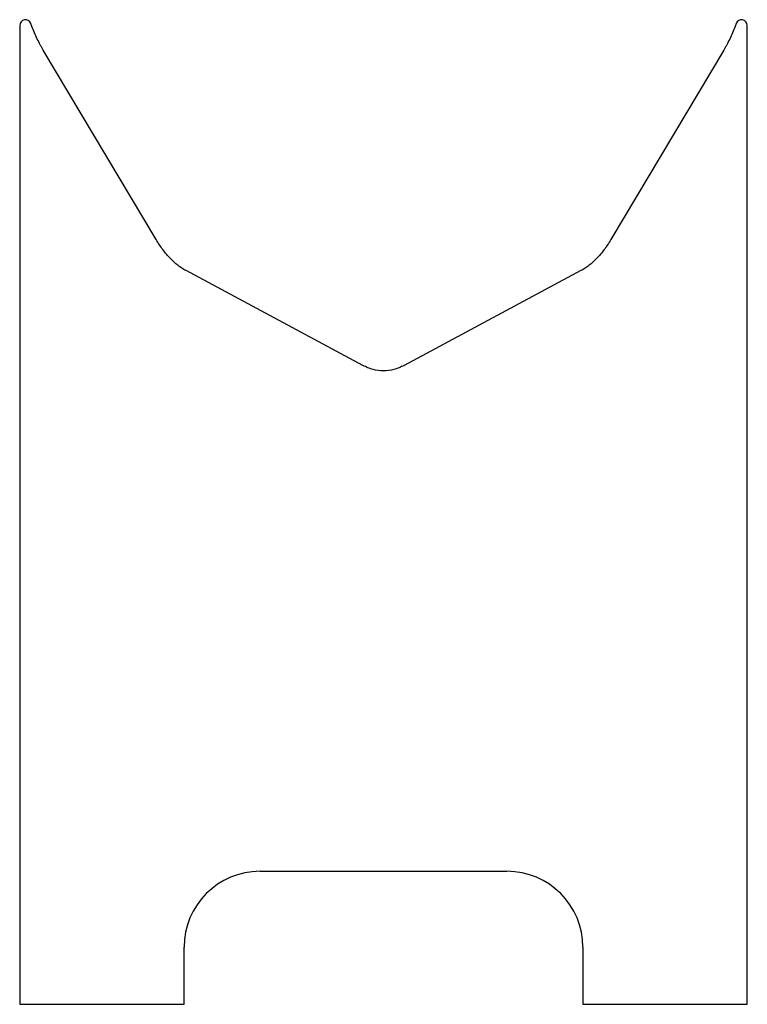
# Model space of a CAD drawing. Header units: millimetres. Extents: x 0 to 383, y 0 to 519.
import ezdxf

# ---------------------------------------------------------------- set-up
doc = ezdxf.new("R2010")
doc.units = ezdxf.units.MM
doc.linetypes.add('SLD-Sürekli', pattern=[0])

msp = doc.modelspace()

# ---------------------------------------------------------------- linework, layer by layer
at = {"color": 7, "linetype": 'SLD-Sürekli', "lineweight": 25}
for p, q in [((0.4, 515.68), (0.4, 0.4)), ((383.4, 0.4), (383.4, 515.68)), ((72.2, 402.97), (12.83, 502.61)), ((370.97, 502.61), (311.6, 402.97)), ((181.07, 336.7), (87.95, 386.61)), ((295.85, 386.61), (202.73, 336.7)), ((126.9, 70.4), (256.9, 70.4)), ((86.9, 0.4), (86.9, 30.4)), ((296.9, 30.4), (296.9, 0.4)), ((0.4, 0.4), (86.9, 0.4)), ((296.9, 0.4), (383.4, 0.4))]:
    msp.add_line(p, q, dxfattribs=at)
for centre, radius, start, end in [((3.4, 515.68), 3, 20.1532, 180), ((380.4, 515.68), 3, 0, 159.8468), ((126.9, 30.4), 40, 90, 180), ((256.9, 30.4), 40, 0, 90)]:
    msp.add_arc(centre, radius, start, end, dxfattribs=at)
for points, knots in [([(12.83, 502.61), (12.55, 503.07), (12.01, 504), (10.95, 505.94), (9.66, 508.48), (8.18, 511.73), (7.04, 514.5), (6.41, 516.2), (6.22, 516.72)], [0, 0, 0, 0, 0.03125, 0.0625, 0.125, 0.1875, 0.25, 0.2772492, 0.2772492, 0.2772492, 0.2772492]), ([(377.58, 516.72), (377.39, 516.2), (376.76, 514.5), (375.62, 511.73), (374.14, 508.48), (372.85, 505.94), (371.79, 504), (371.25, 503.07), (370.97, 502.61)], [0.7227508, 0.7227508, 0.7227508, 0.7227508, 0.75, 0.8125, 0.875, 0.9375, 0.96875, 1, 1, 1, 1]), ([(87.95, 386.61), (87.21, 387), (85.79, 387.85), (82.95, 389.88), (79.54, 392.97), (76.32, 396.78), (73.92, 400.19), (72.75, 402.04), (72.2, 402.97)], [0, 0, 0, 0, 0.125, 0.25, 0.5, 0.75, 0.875, 1, 1, 1, 1]), ([(311.6, 402.97), (311.05, 402.04), (309.88, 400.19), (307.48, 396.78), (304.26, 392.97), (300.85, 389.88), (298.01, 387.85), (296.59, 387), (295.85, 386.61)], [0, 0, 0, 0, 0.125, 0.25, 0.5, 0.75, 0.875, 1, 1, 1, 1]), ([(202.73, 336.7), (201.87, 336.25), (200.1, 335.42), (196.51, 334.23), (191.9, 333.61), (187.29, 334.23), (183.7, 335.42), (181.93, 336.25), (181.07, 336.7)], [0, 0, 0, 0, 0.125, 0.25, 0.5, 0.75, 0.875, 1, 1, 1, 1])]:
    msp.add_open_spline(points, degree=3, knots=knots, dxfattribs=at)

doc.saveas('drawing.dxf')
